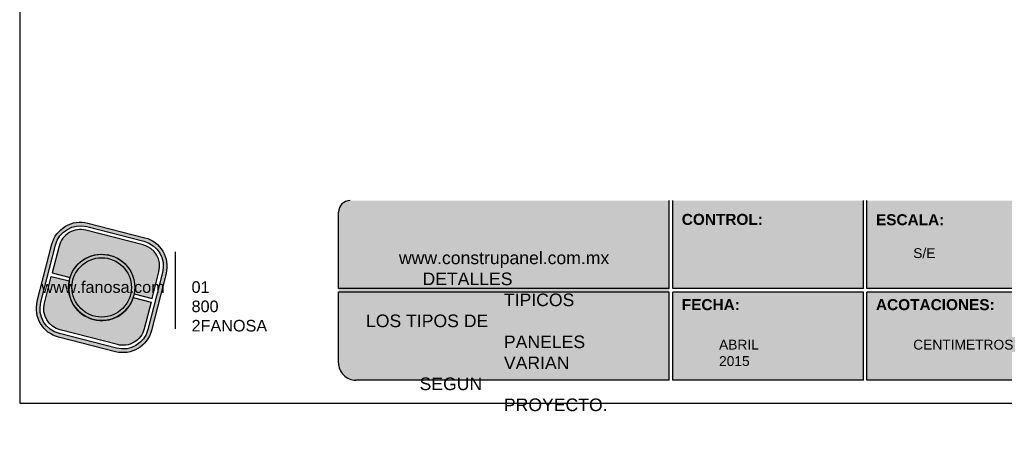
# Model space of a CAD drawing. Header units: millimetres. Extents: x 0 to 30, y 0 to 35.5.
# Tile 1 of 2: x 4 to 21, y 2.8 to 10.3. Entities that reach past the tile are written whole.
import ezdxf

# ---------------------------------------------------------------- set-up
doc = ezdxf.new("R2010")
doc.units = ezdxf.units.MM
doc.layers.add('TEXTO CUADRO DATOS', color=251, linetype='Continuous', lineweight=0)
doc.styles.get("Standard").update_dxf_attribs({"font": 'arial.ttf'})

# ---------------------------------------------------------------- blocks, each defined once
blk = doc.blocks.new('LOGO GRIS')
at = {"true_color": 0xe3e3e3}
h = blk.add_hatch(color=254, dxfattribs=at)
edge = h.paths.add_edge_path()
edge.add_arc((2075.55300328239, 279.2979295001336), 0.508199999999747, 255.6007667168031, 345.6007667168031, ccw=False)
edge.add_line((2075.426625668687, 278.8056938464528), (2074.442154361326, 279.0584490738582))
edge.add_arc((2074.568531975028, 279.5506847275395), 0.5082000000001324, 165.6007667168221, 255.6007667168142, ccw=False)
edge.add_line((2074.076296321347, 279.6770623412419), (2074.329051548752, 280.661533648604))
edge.add_arc((2074.821287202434, 280.535156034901), 0.508200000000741, 75.60076671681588, 165.6007667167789, ccw=False)
edge.add_line((2074.947664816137, 281.0273916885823), (2075.932136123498, 280.7746364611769))
edge.add_arc((2075.805758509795, 280.2824008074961), 0.5081999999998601, -14.399233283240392, 75.60076671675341, ccw=False)
edge.add_line((2076.297994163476, 280.1560231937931), (2076.045238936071, 279.1715518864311))
edge = h.paths.add_edge_path(flags=16)
edge.add_arc((2075.55300328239, 279.2979295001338), 0.4446749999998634, 255.6007667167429, 345.6007667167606, ccw=False)
edge.add_line((2075.4424228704, 278.867223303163), (2074.457951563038, 279.1199785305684))
edge.add_arc((2074.568531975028, 279.5506847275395), 0.4446750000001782, 165.6007667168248, 255.60076671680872, ccw=False)
edge.add_line((2074.137825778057, 279.6612651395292), (2074.390581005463, 280.6457364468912))
edge.add_arc((2074.821287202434, 280.5351560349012), 0.4446750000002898, 75.60076671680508, 165.6007667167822, ccw=False)
edge.add_line((2074.931867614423, 280.9658622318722), (2075.916338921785, 280.7131070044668))
edge.add_arc((2075.805758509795, 280.2824008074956), 0.4446750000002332, -14.399233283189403, 75.60076671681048, ccw=False)
edge.add_line((2076.236464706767, 280.1718203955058), (2075.983709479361, 279.1873490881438))
h = blk.add_hatch(color=254, dxfattribs=at)
edge = h.paths.add_edge_path()
edge.add_line((2076.05645623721, 279.7261466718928), (2076.174935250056, 280.1876175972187))
edge.add_arc((2075.805758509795, 280.2824008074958), 0.3811499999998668, 345.60076671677, 435.6007667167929)
edge.add_line((2075.900541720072, 280.6515775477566), (2074.916070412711, 280.9043327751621))
edge.add_arc((2074.821287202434, 280.5351560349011), 0.3811500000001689, 75.6007667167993, 165.6007667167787)
edge.add_line((2074.452110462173, 280.6299392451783), (2074.333631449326, 280.1684683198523))
edge.add_line((2074.333631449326, 280.1684683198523), (2074.642133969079, 280.0892627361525))
edge.add_arc((2075.187145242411, 279.9165427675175), 0.5717249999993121, -11.21449474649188, 162.4160281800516, ccw=False)
edge.add_line((2075.747953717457, 279.8053522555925), (2076.05645623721, 279.7261466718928))
h = blk.add_hatch(color=254, dxfattribs=at)
h.paths.add_polyline_path([(2074.615420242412, 279.9165427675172, 1), (2075.758870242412, 279.9165427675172, 1)])
h.paths.add_polyline_path([(2075.699701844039, 279.9165427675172, -1), (2074.674588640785, 279.9165427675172, -1)], flags=16)
h = blk.add_hatch(color=252)
h.set_gradient(color1=(132, 132, 132), rotation=70.00000000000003, tint=1, name='SPHERICAL')
h.paths.add_polyline_path([(2075.699701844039, 279.9165427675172, 1), (2074.674588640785, 279.9165427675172, 1)])
h = blk.add_hatch(color=254, dxfattribs=at)
edge = h.paths.add_edge_path()
edge.add_arc((2075.187145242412, 279.9165427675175), 0.5717250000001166, 168.7855052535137, 342.4160281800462)
edge.add_line((2075.732156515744, 279.7438227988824), (2076.040659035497, 279.6646172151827))
edge.add_line((2076.040659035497, 279.6646172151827), (2075.922180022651, 279.2031462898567))
edge.add_arc((2075.55300328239, 279.2979295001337), 0.3811499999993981, 255.6007667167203, 345.60076671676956, ccw=False)
edge.add_line((2075.458220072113, 278.9287527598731), (2074.473748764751, 279.1815079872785))
edge.add_arc((2074.568531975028, 279.5506847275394), 0.3811500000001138, 165.6007667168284, 255.60076671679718, ccw=False)
edge.add_line((2074.199355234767, 279.6454679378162), (2074.317834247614, 280.1069388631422))
edge.add_line((2074.317834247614, 280.1069388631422), (2074.626336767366, 280.0277332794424))
at = {"color": 254, "true_color": 0xe3e3e3}
for points in [[(2076.045238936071, 279.1715518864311, -0.414213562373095), (2075.426625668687, 278.8056938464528), (2074.442154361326, 279.0584490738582, -0.414213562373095), (2074.076296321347, 279.6770623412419), (2074.329051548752, 280.661533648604, -0.414213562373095), (2074.947664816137, 281.0273916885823), (2075.932136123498, 280.7746364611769, -0.4142135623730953), (2076.297994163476, 280.1560231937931)], [(2075.983709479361, 279.1873490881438, -0.4142135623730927), (2075.4424228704, 278.867223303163), (2074.457951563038, 279.1199785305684, -0.4142135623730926), (2074.137825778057, 279.6612651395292), (2074.390581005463, 280.6457364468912, -0.414213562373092), (2074.931867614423, 280.9658622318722), (2075.916338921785, 280.7131070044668, -0.4142135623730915), (2076.236464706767, 280.1718203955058)], [(2076.05645623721, 279.7261466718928), (2076.174935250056, 280.1876175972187, 0.414213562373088), (2075.900541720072, 280.6515775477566), (2074.916070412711, 280.9043327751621, 0.4142135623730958), (2074.452110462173, 280.6299392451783), (2074.333631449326, 280.1684683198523), (2074.642133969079, 280.0892627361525, -0.9459053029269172), (2075.747953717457, 279.8053522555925)], [(2074.626336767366, 280.0277332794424, 0.9459053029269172), (2075.732156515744, 279.7438227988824), (2076.040659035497, 279.6646172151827), (2075.922180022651, 279.2031462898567, -0.4142135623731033), (2075.458220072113, 278.9287527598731), (2074.473748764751, 279.1815079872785, -0.414213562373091), (2074.199355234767, 279.6454679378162), (2074.317834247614, 280.1069388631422)]]:
    blk.add_lwpolyline(points, format="xyb", close=True, dxfattribs=at)
for radius in [0.5717249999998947, 0.5125566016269]:
    blk.add_circle((2075.187145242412, 279.9165427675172), radius, dxfattribs=at)
blk = doc.blocks.new('FANOSA')
at = {"color": 253, "true_color": 0xb3b3b3, "const_width": 0.02}
blk.add_lwpolyline([(365.3181968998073, 247.9798347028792), (365.3181968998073, 246.6427006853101)], dxfattribs=at)
at = {"color": 254}
blk.add_blockref('LOGO GRIS', (-1711.138939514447, -32.55437656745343), dxfattribs=at)
at = {"layer": 'TEXTO CUADRO DATOS', "char_height": 0.2, "width": 0.003231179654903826, "attachment_point": 1}
for s, insert in [('{\\fArial|b0|i0|c0|p34;www.fanosa.com}', (363.0082168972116, 247.4682254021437)), ('{\\fArial|b0|i0|c0|p34;01 800 2FANOSA}', (365.5993370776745, 247.4682254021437))]:
    blk.add_mtext(s, dxfattribs=dict(at, insert=insert))

msp = doc.modelspace()

# ---------------------------------------------------------------- hatches: boundary and pattern name
at = {"true_color": 0xb3b3b3}
msp.add_hatch(color=253, dxfattribs=at).paths.add_polyline_path([(15.20692547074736, 4.052734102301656), (15.20692547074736, 5.632734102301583), (15.20692547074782, 7.152734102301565), (9.700971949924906, 7.152734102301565, 0.4142135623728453), (9.500971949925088, 6.952734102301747), (9.500971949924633, 5.632734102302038), (9.500971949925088, 4.352734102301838, 0.4142135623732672), (9.80097194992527, 4.052734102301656)])
h = msp.add_hatch(color=253, dxfattribs=at)
h.paths.add_polyline_path([(18.55788486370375, 5.632734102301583), (18.55788486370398, 7.15273410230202), (15.26692547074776, 7.152734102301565), (15.26692547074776, 5.632734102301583)])
h.paths.add_polyline_path([(18.55788486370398, 5.572734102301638), (15.26692547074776, 5.572734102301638), (15.26692547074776, 4.052734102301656), (18.55788486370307, 4.052734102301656)])
h.paths.add_polyline_path([(18.61788486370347, 5.572734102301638), (18.61788486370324, 4.052734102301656), (21.60884425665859, 4.052734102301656, 0.4142135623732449), (21.90884425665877, 4.352734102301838), (21.9088442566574, 5.572734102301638)])
h.paths.add_polyline_path([(18.61788486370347, 7.152734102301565), (18.61788486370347, 5.632734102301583), (21.9088442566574, 5.632734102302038), (21.90884425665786, 6.952734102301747, 0.414213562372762), (21.70884425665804, 7.152734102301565)])

# ---------------------------------------------------------------- linework, layer by layer
at = {"color": 253, "true_color": 0xb3b3b3}
for p, q in [((15.20692547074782, 5.632734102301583), (15.20692547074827, 7.152734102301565)), ((15.26692547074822, 5.632734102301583), (15.26692547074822, 7.152734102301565)), ((18.55788486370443, 5.632734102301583), (18.55788486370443, 7.152734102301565)), ((18.61788486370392, 5.632734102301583), (18.61788486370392, 7.152734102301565)), ((9.500971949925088, 5.632734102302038), (9.500971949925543, 6.952734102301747)), ((15.20692547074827, 5.632734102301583), (9.500971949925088, 5.632734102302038)), ((18.55788486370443, 5.632734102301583), (15.26692547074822, 5.632734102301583)), ((21.90884425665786, 5.632734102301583), (18.61788486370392, 5.632734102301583)), ((15.20692547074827, 5.572734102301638), (9.500971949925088, 5.572734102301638)), ((9.500971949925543, 4.352734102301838), (9.500971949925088, 5.572734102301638)), ((15.20692547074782, 4.052734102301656), (15.20692547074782, 5.572734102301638)), ((15.26692547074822, 4.052734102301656), (15.26692547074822, 5.572734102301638)), ((18.55788486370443, 5.572734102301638), (15.26692547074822, 5.572734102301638)), ((18.55788486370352, 4.052734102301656), (18.55788486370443, 5.572734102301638)), ((18.61788486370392, 4.052734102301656), (18.61788486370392, 5.572734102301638)), ((21.90884425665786, 5.572734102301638), (18.61788486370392, 5.572734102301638)), ((15.20692547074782, 4.052734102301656), (9.800971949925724, 4.052734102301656)), ((18.55788486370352, 4.052734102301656), (15.26692547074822, 4.052734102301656)), ((21.60884425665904, 4.052734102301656), (18.61788486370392, 4.052734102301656))]:
    msp.add_line(p, q, dxfattribs=at)
at = {"color": 254, "true_color": 0xe3e3e3}
msp.add_lwpolyline([(3.998241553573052, 3.652734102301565), (25.5882415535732, 3.652734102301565), (25.5882415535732, 31.59273410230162), (3.998241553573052, 31.59273410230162)], close=True, dxfattribs=at)
at = {"color": 253, "true_color": 0xb3b3b3}
for centre, radius, start, end in [((9.70097194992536, 6.952734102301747), 0.2, 90, 180), ((9.800971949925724, 4.352734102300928), 0.3, 179.9999999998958, 270.0000000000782)]:
    msp.add_arc(centre, radius, start, end, dxfattribs=at)

# ---------------------------------------------------------------- block references
msp.add_blockref('FANOSA', (-358.6352829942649, -241.7085335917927))

# ---------------------------------------------------------------- texts
at = {"layer": 'TEXTO CUADRO DATOS', "attachment_point": 1}
for s, insert, char_height, width in [('{\\fArial|b1|i0|c0|p34;CONTROL:}', (15.42292747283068, 6.923072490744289), 0.19, 0.003231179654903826), ('{\\fArial|b1|i0|c0|p34;ESCALA:}', (18.77388686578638, 6.917615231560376), 0.19, 0.003231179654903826), ('\\pi-1.8111;www.construpanel.com.mx\\P\\pi-1.4048;DETALLES TIPICOS\\P\\pi-2.3799;LOS TIPOS DE PANELES VARIAN\\P\\pi-1.4548;SEGUN PROYECTO.', (12.35394871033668, 6.272602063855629), 0.2174175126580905, 0.003697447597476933), ('{\\fArial|b0|i0|c0|p34;S/E}', (19.41739194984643, 6.330397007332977), 0.17, 0.003231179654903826), ('{\\fArial|b1|i0|c0|p34;FECHA:}', (15.42292747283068, 5.451268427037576), 0.19, 0.003231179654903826), ('{\\fArial|b1|i0|c0|p34;ACOTACIONES:}', (18.77388686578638, 5.451268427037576), 0.19, 0.003231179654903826), ('{\\fArial|b0|i0|c0|p34;ABRIL 2015}', (16.06643255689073, 4.750397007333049), 0.17, 0.003231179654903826), ('{\\fArial|b0|i0|c0|p34;CENTIMETROS}', (19.41739194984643, 4.750397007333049), 0.17, 0.003231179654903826)]:
    msp.add_mtext(s, dxfattribs=dict(at, insert=insert, char_height=char_height, width=width))

doc.saveas('drawing.dxf')
